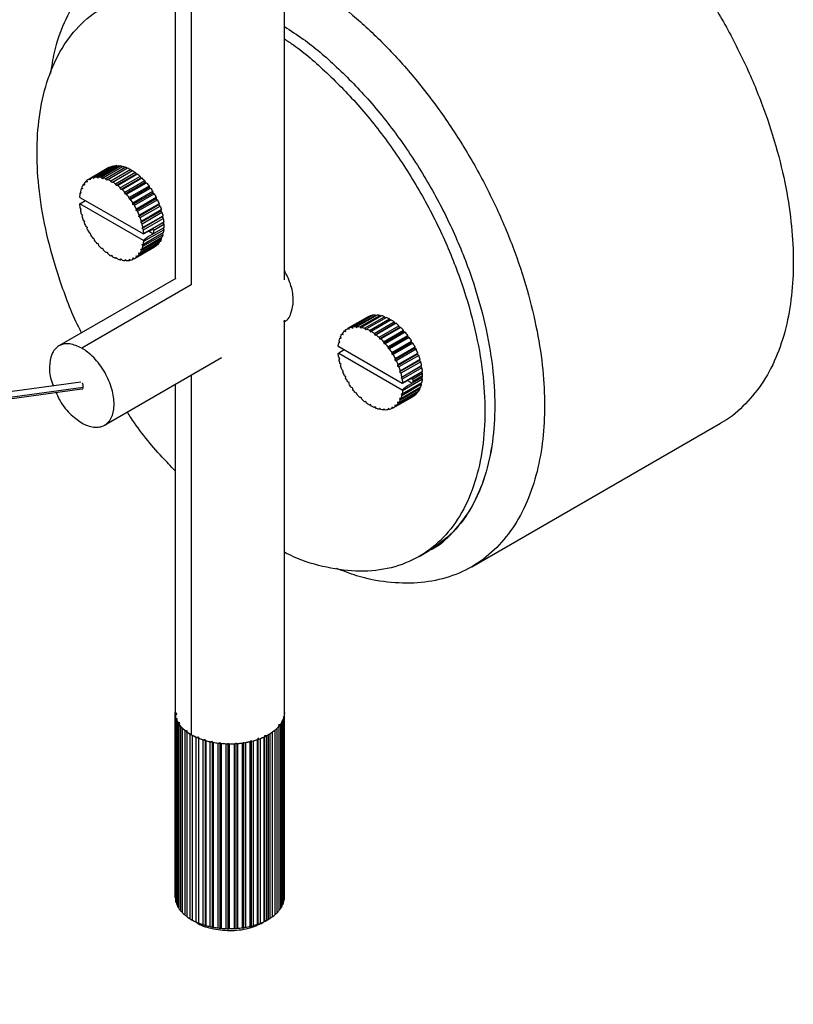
# Paper-space layout '_Isométrica' of a CAD drawing. Header units: millimetres. Extents: x -1423 to -51, y -316 to 683.
# Tile 11 of 14: x -193 to -83, y -111 to 29. Entities that reach past the tile are written whole.
import ezdxf

# ---------------------------------------------------------------- set-up
doc = ezdxf.new("R2010")
doc.units = ezdxf.units.MM

psp = doc.layouts.new('_Isométrica')

# ---------------------------------------------------------------- linework, layer by layer
at = {"color": 7, "linetype": 'Continuous', "lineweight": 25}
for p, q in [((-155.59, -8.18), (-155.59, 72.67)), ((-168.82, 67.58), (-168.82, -8.89)), ((-171.09, 66.3), (-171.09, -8.01)), ((-180.55, 7.76), (-183.38, 6.12)), ((-180.52, 7.77), (-183.35, 6.14)), ((-183.16, 6.23), (-180.33, 7.87)), ((-180, 7.98), (-182.83, 6.35)), ((-182.61, 6.39), (-179.79, 8.03)), ((-179.41, 8.06), (-182.24, 6.43)), ((-182.01, 6.42), (-179.18, 8.06)), ((-178.78, 8.01), (-181.61, 6.37)), ((-181.36, 6.32), (-178.54, 7.95)), ((-178.12, 7.82), (-180.95, 6.19)), ((-180.69, 6.08), (-177.86, 7.72)), ((-180.55, 7.76), (-180.52, 7.77)), ((-180.52, 7.77), (-180.51, 7.77)), ((-177.43, 7.51), (-180.26, 5.87)), ((-180, 7.98), (-179.94, 7.94)), ((-180, 5.73), (-177.18, 7.36)), ((-176.75, 7.07), (-179.58, 5.44)), ((-179.41, 8.06), (-179.33, 7.97)), ((-178.78, 8.01), (-178.67, 7.87)), ((-178.12, 7.82), (-177.99, 7.64)), ((-177.43, 7.51), (-177.3, 7.28)), ((-176.75, 7.07), (-176.64, 6.84)), ((-183.64, 5.9), (-183.81, 5.81)), ((-183.62, 5.72), (-183.81, 5.81)), ((-183.64, 5.95), (-183.62, 5.72)), ((-183.17, 6.03), (-183.35, 6.14)), ((-183.16, 6.23), (-183.17, 6.03)), ((-182.65, 6.21), (-182.83, 6.35)), ((-182.61, 6.39), (-182.65, 6.21)), ((-182.07, 6.26), (-182.24, 6.43)), ((-182.01, 6.42), (-182.07, 6.26)), ((-181.45, 6.18), (-181.61, 6.37)), ((-181.36, 6.32), (-181.45, 6.18)), ((-180.8, 5.98), (-180.95, 6.19)), ((-180.69, 6.08), (-180.8, 5.98)), ((-180.13, 5.65), (-180.26, 5.87)), ((-180, 5.73), (-180.13, 5.65)), ((-176.64, 6.84), (-179.47, 5.21)), ((-179.32, 5.25), (-176.49, 6.88)), ((-176.07, 6.53), (-178.9, 4.9)), ((-175.99, 6.29), (-178.82, 4.66)), ((-178.66, 4.67), (-175.83, 6.3)), ((-175.43, 5.89), (-178.26, 4.26)), ((-175.37, 5.65), (-178.2, 4.02)), ((-178.02, 3.99), (-175.19, 5.62)), ((-176.64, 6.84), (-176.49, 6.88)), ((-176.07, 6.53), (-175.99, 6.29)), ((-175.99, 6.29), (-175.83, 6.3)), ((-175.43, 5.89), (-175.37, 5.65)), ((-175.37, 5.65), (-175.19, 5.62)), ((-184.51, 4.21), (-184.64, 4.13)), ((-184.58, 4.39), (-184.49, 4.15)), ((-184.32, 4.87), (-184.46, 4.79)), ((-184.29, 4.78), (-184.46, 4.79)), ((-184.36, 5.01), (-184.29, 4.78)), ((-184.03, 5.44), (-184.18, 5.35)), ((-184, 5.3), (-184.18, 5.35)), ((-184.05, 5.54), (-184, 5.3)), ((-179.47, 5.21), (-179.58, 5.44)), ((-179.32, 5.25), (-179.47, 5.21)), ((-178.82, 4.66), (-178.9, 4.9)), ((-178.66, 4.67), (-178.82, 4.66)), ((-178.2, 4.02), (-178.26, 4.26)), ((-174.82, 5.16), (-177.65, 3.53)), ((-174.79, 4.94), (-177.62, 3.3)), ((-177.44, 3.24), (-174.61, 4.87)), ((-174.27, 4.37), (-177.1, 2.74)), ((-174.82, 5.16), (-174.79, 4.94)), ((-174.79, 4.94), (-174.61, 4.87)), ((-174.27, 4.37), (-174.27, 4.15)), ((-184.71, 3.68), (-184.64, 3.55)), ((-184.49, 4.15), (-184.64, 4.13)), ((-184.64, 3.55), (-175.63, -1.65)), ((-184.64, 2.64), (-183.86, 3.1)), ((-178.02, 3.99), (-178.2, 4.02)), ((-177.62, 3.3), (-177.65, 3.53)), ((-177.44, 3.24), (-177.62, 3.3)), ((-174.27, 4.15), (-177.1, 2.52)), ((-176.91, 2.42), (-174.08, 4.06)), ((-173.81, 3.33), (-176.64, 1.69)), ((-173.79, 3.52), (-176.62, 1.89)), ((-176.46, 1.57), (-173.63, 3.2)), ((-174.27, 4.15), (-174.08, 4.06)), ((-173.79, 3.52), (-173.81, 3.33)), ((-173.81, 3.33), (-173.63, 3.2)), ((-184.64, 2.64), (-184.71, 2.59)), ((-175.63, -2.56), (-184.64, 2.64)), ((-184.64, 2.06), (-184.49, 1.86)), ((-184.49, 1.86), (-184.58, 1.74)), ((-177.1, 2.52), (-177.1, 2.74)), ((-176.91, 2.42), (-177.1, 2.52)), ((-176.64, 1.69), (-176.62, 1.89)), ((-176.46, 1.57), (-176.64, 1.69)), ((-173.44, 2.47), (-176.27, 0.84)), ((-173.39, 2.65), (-176.22, 1.02)), ((-176.09, 0.68), (-173.26, 2.32)), ((-173.15, 1.61), (-175.98, -0.02)), ((-173.08, 1.76), (-175.9, 0.13)), ((-175.81, -0.2), (-172.98, 1.43)), ((-173.39, 2.65), (-173.44, 2.47)), ((-173.44, 2.47), (-173.26, 2.32)), ((-173.08, 1.76), (-173.15, 1.61)), ((-173.15, 1.61), (-172.98, 1.43)), ((-184.46, 1.19), (-184.29, 1.01)), ((-184.29, 1.01), (-184.36, 0.86)), ((-184.18, 0.31), (-184, 0.15)), ((-184, 0.15), (-184.05, -0.03)), ((-176.27, 0.84), (-176.22, 1.02)), ((-176.09, 0.68), (-176.27, 0.84)), ((-175.98, -0.02), (-175.9, 0.13)), ((-172.95, 0.76), (-175.78, -0.87)), ((-172.85, 0.88), (-175.68, -0.75)), ((-175.63, -1.07), (-172.8, 0.56)), ((-172.73, 0.03), (-175.56, -1.6)), ((-172.85, 0.88), (-172.95, 0.76)), ((-172.95, 0.76), (-172.8, 0.56)), ((-172.73, 0.03), (-172.85, -0.06)), ((-183.81, -0.58), (-183.62, -0.71)), ((-183.62, -0.71), (-183.64, -0.9)), ((-175.81, -0.2), (-175.98, -0.02)), ((-175.78, -0.87), (-175.68, -0.75)), ((-175.63, -1.07), (-175.78, -0.87)), ((-175.63, -1.65), (-174.9, -1.24)), ((-175.56, -2.69), (-172.73, -1.06)), ((-172.85, -0.06), (-174.9, -1.24)), ((-174.9, -1.24), (-174.21, -0.97)), ((-174.88, -1.23), (-174.21, -1.62)), ((-174.21, -0.97), (-174.13, -1.09)), ((-174.13, -1.09), (-172.71, -0.28)), ((-172.71, -0.77), (-174.13, -1.59)), ((-172.85, -0.06), (-172.71, -0.28)), ((-172.84, -0.85), (-172.73, -1.06)), ((-183.35, -1.43), (-183.17, -1.53)), ((-183.17, -1.53), (-183.16, -1.75)), ((-182.83, -2.25), (-182.65, -2.31)), ((-182.65, -2.31), (-182.61, -2.54)), ((-173.26, -2.73), (-176.09, -4.36)), ((-175.9, -4.02), (-173.08, -2.39)), ((-172.98, -2.17), (-175.81, -3.8)), ((-175.68, -3.4), (-172.85, -1.77)), ((-172.8, -1.51), (-175.63, -3.14)), ((-175.63, -1.65), (-175.56, -1.6)), ((-174.9, -2.01), (-175.63, -2.56)), ((-175.56, -2.69), (-175.63, -2.56)), ((-174.21, -1.62), (-174.9, -2.01)), ((-174.13, -1.59), (-174.21, -1.62)), ((-173.12, -2.25), (-173.08, -2.39)), ((-172.93, -1.59), (-172.85, -1.77)), ((-182.24, -3), (-182.07, -3.03)), ((-182.07, -3.03), (-182.01, -3.27)), ((-181.61, -3.68), (-181.45, -3.67)), ((-181.45, -3.67), (-181.36, -3.91)), ((-176.88, -5.13), (-174.06, -3.5)), ((-176.62, -4.96), (-173.79, -3.32)), ((-173.63, -3.18), (-176.46, -4.82)), ((-176.22, -4.55), (-173.39, -2.91)), ((-175.98, -3.79), (-175.81, -3.8)), ((-175.9, -4.02), (-175.98, -3.79)), ((-175.78, -3.17), (-175.63, -3.14)), ((-175.68, -3.4), (-175.78, -3.17)), ((-173.8, -3.28), (-173.79, -3.32)), ((-173.41, -2.82), (-173.39, -2.91)), ((-180.95, -4.26), (-180.8, -4.22)), ((-180.8, -4.22), (-180.69, -4.45)), ((-180.26, -4.74), (-180.13, -4.66)), ((-180.26, -4.74), (-180.13, -4.66)), ((-180.13, -4.66), (-180, -4.89)), ((-179.58, -5.1), (-179.47, -4.99)), ((-179.58, -5.1), (-179.45, -5.02)), ((-179.47, -4.99), (-179.32, -5.2)), ((-178.9, -5.33), (-178.82, -5.19)), ((-178.9, -5.33), (-178.77, -5.25)), ((-178.82, -5.19), (-178.66, -5.38)), ((-178.26, -5.43), (-178.2, -5.27)), ((-178.26, -5.43), (-178.12, -5.36)), ((-178.2, -5.27), (-178.02, -5.44)), ((-177.65, -5.41), (-177.62, -5.22)), ((-177.65, -5.41), (-177.5, -5.32)), ((-177.62, -5.22), (-177.44, -5.36)), ((-177.1, -5.04), (-176.91, -5.15)), ((-177.1, -5.25), (-177.1, -5.04)), ((-177.1, -5.25), (-176.93, -5.14)), ((-176.64, -4.74), (-176.46, -4.82)), ((-176.62, -4.96), (-176.64, -4.74)), ((-176.27, -4.32), (-176.09, -4.36)), ((-176.22, -4.55), (-176.27, -4.32)), ((-171, -7.96), (-187.63, -17.55)), ((-168.82, -8.89), (-184.38, -17.88)), ((-155.59, -69.65), (-155.59, -13.89)), ((-143.79, -13.47), (-146.61, -15.1)), ((-146.58, -15.09), (-143.76, -13.45)), ((-143.57, -13.36), (-146.39, -14.99)), ((-146.06, -14.88), (-143.23, -13.24)), ((-143.02, -13.2), (-145.84, -14.83)), ((-145.47, -14.8), (-142.65, -13.17)), ((-142.41, -13.17), (-145.24, -14.8)), ((-144.84, -14.85), (-142.01, -13.22)), ((-141.77, -13.28), (-144.59, -14.91)), ((-144.18, -15.04), (-141.35, -13.41)), ((-141.09, -13.51), (-143.92, -15.14)), ((-143.76, -13.45), (-143.78, -13.47)), ((-143.74, -13.46), (-143.76, -13.45)), ((-143.49, -15.35), (-140.66, -13.72)), ((-143.17, -13.29), (-143.23, -13.24)), ((-140.41, -13.87), (-143.23, -15.5)), ((-142.56, -13.25), (-142.65, -13.17)), ((-141.9, -13.35), (-142.01, -13.22)), ((-141.2, -13.62), (-141.35, -13.41)), ((-140.54, -13.94), (-140.66, -13.72)), ((-147.04, -15.42), (-146.87, -15.33)), ((-146.85, -15.5), (-146.88, -15.28)), ((-146.58, -15.09), (-146.4, -15.2)), ((-146.4, -15.2), (-146.39, -14.99)), ((-146.06, -14.88), (-145.88, -15.02)), ((-145.88, -15.02), (-145.84, -14.83)), ((-145.47, -14.8), (-145.3, -14.97)), ((-145.3, -14.97), (-145.24, -14.8)), ((-144.84, -14.85), (-144.68, -15.05)), ((-144.68, -15.05), (-144.59, -14.91)), ((-144.18, -15.04), (-144.03, -15.25)), ((-144.03, -15.25), (-143.92, -15.14)), ((-143.49, -15.35), (-143.36, -15.58)), ((-142.81, -15.79), (-139.98, -14.15)), ((-139.87, -14.39), (-142.7, -16.02)), ((-139.72, -14.34), (-142.55, -15.98)), ((-142.13, -16.33), (-139.3, -14.7)), ((-139.22, -14.93), (-142.05, -16.57)), ((-139.06, -14.93), (-141.89, -16.56)), ((-141.49, -16.97), (-138.66, -15.34)), ((-139.87, -14.39), (-139.98, -14.15)), ((-139.72, -14.34), (-139.87, -14.39)), ((-139.22, -14.93), (-139.3, -14.7)), ((-139.06, -14.93), (-139.22, -14.93)), ((-138.6, -15.57), (-138.66, -15.34)), ((-147.69, -16.44), (-147.55, -16.36)), ((-147.69, -16.44), (-147.52, -16.45)), ((-147.52, -16.45), (-147.59, -16.21)), ((-147.41, -15.87), (-147.26, -15.79)), ((-147.41, -15.87), (-147.23, -15.92)), ((-147.23, -15.92), (-147.28, -15.69)), ((-147.04, -15.42), (-146.85, -15.5)), ((-143.36, -15.58), (-143.23, -15.5)), ((-142.81, -15.79), (-142.7, -16.02)), ((-142.7, -16.02), (-142.55, -15.98)), ((-142.13, -16.33), (-142.05, -16.57)), ((-142.05, -16.57), (-141.89, -16.56)), ((-138.6, -15.57), (-141.43, -17.21)), ((-138.43, -15.6), (-141.25, -17.24)), ((-140.88, -17.7), (-138.05, -16.06)), ((-138.02, -16.29), (-140.85, -17.92)), ((-137.84, -16.36), (-140.67, -17.99)), ((-138.43, -15.6), (-138.6, -15.57)), ((-138.02, -16.29), (-138.05, -16.06)), ((-137.84, -16.36), (-138.02, -16.29)), ((-147.87, -17.67), (-147.94, -17.55)), ((-147.87, -17.1), (-147.74, -17.02)), ((-147.87, -17.1), (-147.72, -17.07)), ((-138.86, -22.88), (-147.87, -17.67)), ((-147.09, -18.13), (-147.87, -18.59)), ((-147.72, -17.07), (-147.81, -16.84)), ((-141.49, -16.97), (-141.43, -17.21)), ((-141.43, -17.21), (-141.25, -17.24)), ((-140.88, -17.7), (-140.85, -17.92)), ((-140.85, -17.92), (-140.67, -17.99)), ((-140.33, -18.49), (-137.51, -16.86)), ((-137.5, -17.07), (-140.33, -18.71)), ((-137.32, -17.17), (-140.14, -18.8)), ((-137.04, -17.9), (-139.87, -19.53)), ((-139.85, -19.33), (-137.02, -17.7)), ((-136.86, -18.03), (-139.69, -19.66)), ((-137.5, -17.07), (-137.51, -16.86)), ((-137.32, -17.17), (-137.5, -17.07)), ((-137.04, -17.9), (-137.02, -17.7)), ((-136.86, -18.03), (-137.04, -17.9)), ((-181.13, -28.81), (-164.5, -19.21)), ((-147.94, -18.64), (-147.87, -18.59)), ((-147.87, -18.59), (-138.86, -23.79)), ((-147.72, -19.37), (-147.87, -19.16)), ((-147.81, -19.49), (-147.72, -19.37)), ((-140.33, -18.49), (-140.33, -18.71)), ((-140.33, -18.71), (-140.14, -18.8)), ((-139.85, -19.33), (-139.87, -19.53)), ((-139.87, -19.53), (-139.69, -19.66)), ((-136.67, -18.75), (-139.5, -20.39)), ((-139.45, -20.21), (-136.62, -18.58)), ((-136.49, -18.91), (-139.32, -20.54)), ((-139.13, -21.1), (-136.31, -19.46)), ((-136.67, -18.75), (-136.62, -18.58)), ((-136.49, -18.91), (-136.67, -18.75)), ((-136.38, -19.62), (-136.31, -19.46)), ((-147.52, -20.22), (-147.69, -20.04)), ((-147.59, -20.37), (-147.52, -20.22)), ((-147.23, -21.08), (-147.41, -20.92)), ((-139.45, -20.21), (-139.5, -20.39)), ((-139.5, -20.39), (-139.32, -20.54)), ((-136.38, -19.62), (-139.21, -21.25)), ((-136.21, -19.8), (-139.04, -21.43)), ((-136.18, -20.46), (-139.01, -22.1)), ((-138.91, -21.98), (-136.08, -20.34)), ((-136.03, -20.67), (-138.86, -22.3)), ((-136.21, -19.8), (-136.38, -19.62)), ((-136.18, -20.46), (-136.08, -20.34)), ((-136.03, -20.67), (-136.18, -20.46)), ((-168.82, -21.71), (-168.82, -72.82)), ((-147.28, -21.25), (-147.23, -21.08)), ((-146.85, -21.93), (-147.04, -21.8)), ((-146.88, -22.13), (-146.85, -21.93)), ((-139.13, -21.1), (-139.21, -21.25)), ((-139.21, -21.25), (-139.04, -21.43)), ((-138.91, -21.98), (-139.01, -22.1)), ((-139.01, -22.1), (-138.86, -22.3)), ((-138.79, -22.83), (-135.96, -21.19)), ((-135.96, -22.28), (-138.79, -23.92)), ((-136.08, -21.28), (-138.13, -22.47)), ((-137.44, -22.19), (-138.13, -22.47)), ((-137.36, -22.32), (-137.44, -22.19)), ((-135.94, -21.5), (-137.36, -22.32)), ((-137.36, -22.81), (-135.94, -22)), ((-137.35, -22.57), (-135.94, -21.75)), ((-136.08, -21.28), (-135.96, -21.19)), ((-135.94, -21.5), (-136.08, -21.28)), ((-135.96, -22.28), (-136.07, -22.07)), ((-184.52, -22.71), (-824.06, -110.11)), ((-184.18, -23.45), (-824.06, -110.9)), ((-824.06, -111.1), (-184.36, -23.67)), ((-171.09, -23.02), (-171.09, -69.65)), ((-146.4, -22.76), (-146.58, -22.66)), ((-146.39, -22.97), (-146.4, -22.76)), ((-145.88, -23.54), (-146.06, -23.48)), ((-145.84, -23.77), (-145.88, -23.54)), ((-136.31, -23.62), (-139.13, -25.25)), ((-139.04, -25.03), (-136.21, -23.39)), ((-136.08, -22.99), (-138.91, -24.63)), ((-138.13, -22.47), (-138.86, -22.88)), ((-138.86, -24.37), (-136.03, -22.74)), ((-138.79, -22.83), (-138.86, -22.88)), ((-138.86, -23.79), (-138.13, -23.24)), ((-138.13, -23.24), (-137.44, -22.85)), ((-138.11, -22.46), (-137.44, -22.85)), ((-137.44, -22.85), (-137.36, -22.81)), ((-136.31, -23.62), (-136.35, -23.48)), ((-136.08, -22.99), (-136.16, -22.81)), ((-145.3, -24.26), (-145.47, -24.23)), ((-145.24, -24.49), (-145.3, -24.26)), ((-144.68, -24.9), (-144.84, -24.9)), ((-144.59, -25.14), (-144.68, -24.9)), ((-140.11, -26.36), (-137.29, -24.73)), ((-137.02, -24.55), (-139.85, -26.18)), ((-139.69, -26.04), (-136.86, -24.41)), ((-136.62, -24.14), (-139.45, -25.77)), ((-139.32, -25.59), (-136.49, -23.96)), ((-139.04, -25.03), (-139.21, -25.02)), ((-139.21, -25.02), (-139.13, -25.25)), ((-138.86, -24.37), (-139.01, -24.39)), ((-139.01, -24.39), (-138.91, -24.63)), ((-138.86, -23.79), (-138.79, -23.92)), ((-137.02, -24.55), (-137.03, -24.51)), ((-136.62, -24.14), (-136.64, -24.04)), ((-144.03, -25.45), (-144.18, -25.49)), ((-143.92, -25.68), (-144.03, -25.45)), ((-143.36, -25.89), (-143.49, -25.96)), ((-143.36, -25.89), (-143.49, -25.96)), ((-143.23, -26.11), (-143.36, -25.89)), ((-142.7, -26.21), (-142.81, -26.32)), ((-142.68, -26.25), (-142.81, -26.32)), ((-142.55, -26.43), (-142.7, -26.21)), ((-142.05, -26.42), (-142.13, -26.56)), ((-142, -26.48), (-142.13, -26.56)), ((-141.89, -26.61), (-142.05, -26.42)), ((-141.43, -26.5), (-141.49, -26.66)), ((-141.34, -26.58), (-141.49, -26.66)), ((-141.25, -26.67), (-141.43, -26.5)), ((-140.85, -26.44), (-140.88, -26.63)), ((-140.73, -26.54), (-140.88, -26.63)), ((-140.67, -26.59), (-140.85, -26.44)), ((-140.14, -26.38), (-140.33, -26.26)), ((-140.33, -26.26), (-140.33, -26.47)), ((-140.16, -26.37), (-140.33, -26.47)), ((-139.69, -26.04), (-139.87, -25.96)), ((-139.87, -25.96), (-139.85, -26.18)), ((-139.32, -25.59), (-139.5, -25.54)), ((-139.5, -25.54), (-139.45, -25.77)), ((-128.97, -48.93), (-93.62, -28.52)), ((-136.42, -47.46), (-135.01, -46.64)), ((-171.09, -69.65), (-171.09, -95.87)), ((-171.09, -69.7), (-171.09, -69.65)), ((-171.09, -69.7), (-171.09, -69.7)), ((-171.09, -95.91), (-171.09, -69.7)), ((-171.08, -69.95), (-170.86, -69.82)), ((-170.86, -69.82), (-171.07, -69.71)), ((-155.59, -95.87), (-155.59, -69.65)), ((-171.08, -69.95), (-171.08, -96.16)), ((-170.99, -70.36), (-170.99, -70.36)), ((-170.99, -96.58), (-170.99, -70.36)), ((-170.91, -70.61), (-170.79, -70.5)), ((-170.91, -70.61), (-170.91, -96.83)), ((-170.72, -71.01), (-170.73, -71.01)), ((-170.73, -97.23), (-170.73, -71.01)), ((-170.45, -71.09), (-170.59, -71.05)), ((-170.58, -71.25), (-170.45, -71.09)), ((-170.58, -71.25), (-170.58, -97.47)), ((-156.19, -71.34), (-156.44, -71.39)), ((-156.15, -71.33), (-156.15, -97.54)), ((-156.01, -70.84), (-155.92, -70.93)), ((-155.92, -97.15), (-155.92, -70.93)), ((-155.8, -70.69), (-155.8, -96.91)), ((-155.78, -70.2), (-155.67, -70.28)), ((-155.67, -96.5), (-155.67, -70.28)), ((-155.62, -70.03), (-155.62, -96.25)), ((-170.29, -71.63), (-170.29, -71.63)), ((-170.29, -97.85), (-170.29, -71.63)), ((-170.09, -71.86), (-170.05, -71.78)), ((-170.09, -71.86), (-170.09, -98.07)), ((-169.7, -72.21), (-169.7, -72.21)), ((-169.7, -98.43), (-169.7, -72.21)), ((-169.4, -72.24), (-169.52, -72.23)), ((-169.45, -72.41), (-169.4, -72.24)), ((-169.45, -72.41), (-169.45, -98.63)), ((-168.97, -72.73), (-168.97, -72.73)), ((-168.97, -98.94), (-168.97, -72.73)), ((-157.62, -72.61), (-157.61, -72.67)), ((-157.61, -98.88), (-157.61, -72.67)), ((-157.33, -72.48), (-157.33, -98.69)), ((-156.94, -72.04), (-156.9, -72.14)), ((-156.9, -98.36), (-156.9, -72.14)), ((-156.67, -71.93), (-156.67, -98.14)), ((-156.44, -71.39), (-156.33, -71.56)), ((-156.33, -97.78), (-156.33, -71.56)), ((-168.67, -72.88), (-168.67, -99.12)), ((-168.11, -73.18), (-168.12, -73.18)), ((-168.12, -99.39), (-168.12, -73.18)), ((-167.81, -73.15), (-167.94, -73.16)), ((-167.77, -73.33), (-167.81, -73.15)), ((-167.81, -73.15), (-167.81, -99.55)), ((-167.77, -73.33), (-167.77, -99.54)), ((-167.15, -73.55), (-167.15, -73.55)), ((-167.15, -99.77), (-167.15, -73.55)), ((-166.86, -73.5), (-167.02, -73.52)), ((-166.77, -73.67), (-166.86, -73.5)), ((-166.86, -73.5), (-166.86, -99.89)), ((-166.77, -73.67), (-166.77, -99.88)), ((-166.1, -73.83), (-166.11, -73.83)), ((-166.11, -100.05), (-166.11, -73.83)), ((-165.83, -73.76), (-166.01, -73.81)), ((-165.69, -73.92), (-165.83, -73.76)), ((-165.83, -73.76), (-165.83, -100.15)), ((-165.69, -73.92), (-165.69, -100.13)), ((-164.99, -74.02), (-165, -74.03)), ((-165, -100.24), (-165, -74.03)), ((-164.74, -73.92), (-164.81, -73.95)), ((-164.69, -73.97), (-164.74, -73.92)), ((-164.74, -73.92), (-164.74, -100.32)), ((-164.57, -74.07), (-164.57, -74.07)), ((-164.57, -74.07), (-164.57, -100.29)), ((-163.85, -74.12), (-163.85, -74.12)), ((-163.85, -100.34), (-163.85, -74.12)), ((-163.62, -74), (-163.62, -100.4)), ((-163.41, -74.13), (-163.42, -74.13)), ((-163.41, -74.13), (-163.41, -100.35)), ((-162.69, -74.11), (-162.69, -74.11)), ((-162.69, -100.33), (-162.69, -74.11)), ((-162.5, -73.97), (-162.5, -100.37)), ((-162.26, -74.08), (-162.26, -74.08)), ((-162.26, -74.08), (-162.26, -100.3)), ((-161.55, -74.01), (-161.55, -74.01)), ((-161.55, -100.22), (-161.55, -74.01)), ((-161.39, -73.85), (-161.39, -100.25)), ((-161.13, -73.94), (-161.13, -73.94)), ((-161.13, -73.94), (-161.13, -100.16)), ((-160.33, -73.64), (-160.44, -73.8)), ((-160.44, -100.02), (-160.44, -73.8)), ((-160.33, -73.64), (-160.33, -100.04)), ((-160.04, -73.7), (-160.04, -99.92)), ((-159.34, -73.33), (-159.4, -73.51)), ((-159.4, -99.73), (-159.4, -73.51)), ((-159.22, -73.35), (-159.34, -73.33)), ((-159.34, -73.33), (-159.34, -99.73)), ((-159.04, -73.37), (-159.04, -73.37)), ((-159.04, -73.37), (-159.04, -99.59)), ((-158.43, -72.95), (-158.45, -73.13)), ((-158.45, -99.34), (-158.45, -73.13)), ((-158.12, -72.96), (-158.43, -72.95)), ((-158.43, -72.95), (-158.43, -99.35)), ((-158.12, -72.96), (-158.12, -99.18)), ((-157.86, -99.03), (-157.86, -72.82)), ((-171.09, -95.87), (-171.09, -95.91)), ((-155.67, -96.31), (-155.62, -96.25)), ((-170.99, -96.58), (-170.91, -96.67)), ((-170.73, -97.23), (-170.58, -97.36)), ((-155.92, -97.02), (-155.8, -96.91)), ((-168.67, -99.12), (-168.04, -99.49)), ((-157.86, -99.03), (-158.64, -99.49))]:
    psp.add_line(p, q, dxfattribs=at)
for points, knots in [([(-158.63, 81.47), (-163.33, 78.77), (-172.58, 73.45), (-186.42, 65.72), (-199.98, 58.36), (-213.32, 51.41), (-226.49, 44.92), (-239.55, 38.96), (-252.08, 33.8), (-264.04, 29.42), (-275.33, 25.72), (-286.49, 22.46), (-297.49, 19.66), (-308.27, 17.29), (-318.79, 15.34), (-329, 13.77), (-339.72, 12.44), (-350.82, 11.39), (-362.18, 10.64), (-372.81, 10.19), (-382.82, 9.95), (-392.5, 9.86), (-402.09, 9.86), (-417.42, 10), (-438.55, 10.32), (-464.73, 10.69), (-490.36, 10.91), (-515.4, 10.87), (-540.64, 10.48), (-566.01, 9.62), (-590.03, 8.25), (-612.63, 6.39), (-633.77, 4.1), (-654.78, 1.2), (-675.58, -2.37), (-696.05, -6.63), (-715.03, -11.35), (-732.49, -16.4), (-748.48, -21.66), (-763.97, -27.41), (-778.96, -33.59), (-793.39, -40.08), (-807.14, -46.8), (-817.32, -52.06), (-822.79, -55.14), (-824.06, -55.86)], [0, 0, 0, 0, 0.027106, 0.053333, 0.078684, 0.103149, 0.12672, 0.149391, 0.171167, 0.189505, 0.207183, 0.224193, 0.240537, 0.256221, 0.271243, 0.285612, 0.299327, 0.315934, 0.331479, 0.345965, 0.359388, 0.372372, 0.385418, 0.398528, 0.434885, 0.47163, 0.505368, 0.539421, 0.573771, 0.608324, 0.643067, 0.672165, 0.701394, 0.730753, 0.760242, 0.789821, 0.819427, 0.844404, 0.869395, 0.894394, 0.919389, 0.944388, 0.968902, 0.992759, 1, 1, 1, 1]), ([(-824.06, -56.95), (-819.07, -54.23), (-809.09, -48.79), (-793.39, -41.08), (-777.16, -33.74), (-760.05, -26.76), (-742.01, -20.25), (-722.99, -14.32), (-703.37, -9.1), (-683.23, -4.59), (-662.67, -0.76), (-641.14, 2.49), (-618.69, 5.16), (-595.4, 7.22), (-571.97, 8.68), (-548.47, 9.62), (-524.92, 10.12), (-501.36, 10.28), (-480.26, 10.19), (-461.61, 9.99), (-445.42, 9.77), (-429.23, 9.54), (-413.03, 9.31), (-396.84, 9.18), (-380.64, 9.3), (-364.46, 9.83), (-348.36, 10.89), (-332.42, 12.58), (-316.74, 14.94), (-301.4, 17.97), (-286.5, 21.64), (-272.06, 25.89), (-258.1, 30.64), (-244.64, 35.85), (-230.61, 41.97), (-216.01, 48.98), (-200.82, 56.8), (-185.95, 64.84), (-171.31, 73), (-161.69, 78.53), (-156.88, 81.29)], [0, 0, 0, 0, 0.027903, 0.055839, 0.083778, 0.111713, 0.14098, 0.170243, 0.199511, 0.228775, 0.258041, 0.287307, 0.319234, 0.351162, 0.383093, 0.415022, 0.44695, 0.478881, 0.510813, 0.532766, 0.554718, 0.57667, 0.598623, 0.620575, 0.642526, 0.664477, 0.686426, 0.708373, 0.730322, 0.75227, 0.774218, 0.796166, 0.818115, 0.840065, 0.862016, 0.88961, 0.917207, 0.944806, 0.972401, 1, 1, 1, 1]), ([(-824.06, -63.88), (-820.45, -61.86), (-811.78, -57.01), (-797.63, -49.86), (-781.71, -42.41), (-765.44, -35.51), (-748.6, -29.11), (-731.13, -23.29), (-712.64, -17.95), (-693.16, -13.15), (-672.74, -8.96), (-651.99, -5.46), (-631.03, -2.62), (-609.94, -0.38), (-587.41, 1.41), (-563.46, 2.73), (-538.17, 3.54), (-513.03, 3.89), (-488.09, 3.89), (-463.94, 3.67), (-440.56, 3.35), (-417.94, 3.01), (-399.41, 2.82), (-384.83, 2.92), (-373.83, 3.15), (-362.13, 3.63), (-349.52, 4.46), (-336.99, 5.69), (-324.69, 7.31), (-312.76, 9.28), (-300.45, 11.78), (-287.85, 14.83), (-275.03, 18.46), (-262.04, 22.68), (-248.95, 27.5), (-235.85, 32.94), (-222.75, 38.95), (-209.58, 45.46), (-196.27, 52.41), (-182.76, 59.75), (-169, 67.44), (-159.8, 72.72), (-155.13, 75.41)], [0, 0, 0, 0, 0.020428, 0.048973, 0.076291, 0.103585, 0.13085, 0.158095, 0.185333, 0.21464, 0.243942, 0.273155, 0.302236, 0.331186, 0.360005, 0.394415, 0.428633, 0.462637, 0.496327, 0.529688, 0.560528, 0.591084, 0.621394, 0.635607, 0.650176, 0.666009, 0.683138, 0.701563, 0.717471, 0.734225, 0.751826, 0.770262, 0.789532, 0.809634, 0.830573, 0.852345, 0.874919, 0.8983, 0.922493, 0.947506, 0.973338, 1, 1, 1, 1]), ([(-118.61, 55.61), (-117.19, 54.73), (-114.29, 52.94), (-109.91, 49.44), (-105.52, 45.28), (-101.25, 40.46), (-97.21, 35.08), (-93.54, 29.26), (-90.34, 23.18), (-87.7, 16.99), (-85.66, 10.88), (-84.25, 4.99), (-83.44, -0.53), (-83.17, -5.68), (-83.44, -10.52), (-84.25, -15.11), (-85.66, -19.36), (-87.69, -23.14), (-90.37, -26.2), (-92.39, -28), (-93.62, -28.52), (-93.62, -28.52)], [0, 0, 0, 0, 0.051211, 0.104641, 0.15999, 0.216871, 0.274822, 0.333322, 0.391822, 0.449772, 0.506653, 0.562003, 0.615433, 0.666644, 0.717854, 0.771285, 0.826634, 0.883515, 0.941465, 0.999966, 1, 1, 1, 1]), ([(-188.78, 21.16), (-188.63, 22.16), (-188.22, 24.78), (-186.91, 28.5), (-184.89, 32.28), (-182.25, 35.41), (-179.06, 37.83), (-175.36, 39.32), (-172.66, 40.01), (-171.15, 39.96), (-171.09, 39.96)], [0, 0, 0, 0, 0.0907009, 0.2355714, 0.3844516, 0.5361302, 0.6892478, 0.8423653, 0.9940439, 1, 1, 1, 1]), ([(-153.97, 35.2), (-152.55, 34.32), (-149.64, 32.53), (-145.27, 29.02), (-140.88, 24.87), (-136.6, 20.05), (-132.56, 14.67), (-128.89, 8.85), (-125.69, 2.77), (-123.05, -3.42), (-121.02, -9.53), (-119.6, -15.42), (-118.79, -20.94), (-118.53, -26.09), (-118.79, -30.93), (-119.6, -35.52), (-121.02, -39.77), (-123.05, -43.53), (-125.69, -46.67), (-128.89, -49.07), (-132.56, -50.64), (-136.6, -51.36), (-140.88, -51.22), (-144.76, -50.5), (-147.23, -49.54), (-148.18, -49.17)], [0, 0, 0, 0, 0.040535, 0.082827, 0.126638, 0.171662, 0.217532, 0.263837, 0.310142, 0.356011, 0.401035, 0.444846, 0.487138, 0.527673, 0.568208, 0.6105, 0.654311, 0.699335, 0.745205, 0.79151, 0.837815, 0.883685, 0.928708, 0.972519, 1, 1, 1, 1]), ([(-184.4, -15.69), (-184.54, -15.42), (-185.81, -12.99), (-187.54, -8.26), (-189.45, -1.78), (-190.51, 4.32), (-190.85, 9.95), (-190.51, 15.18), (-189.44, 20.04), (-187.58, 24.39), (-184.92, 27.99), (-181.53, 30.67), (-177.5, 32.23), (-173.97, 32.79), (-171.72, 32.46), (-171.09, 32.37)], [0, 0, 0, 0, 0.011072, 0.100801, 0.18818, 0.272254, 0.352291, 0.432328, 0.516402, 0.603781, 0.69351, 0.784463, 0.875416, 0.965145, 1, 1, 1, 1]), ([(-155.59, 27.81), (-154.69, 27.24), (-152.17, 25.64), (-148.06, 22.1), (-143.36, 17.27), (-138.91, 11.62), (-134.9, 5.38), (-131.51, -1.21), (-128.85, -7.88), (-126.99, -14.38), (-125.92, -20.47), (-125.57, -26.1), (-125.92, -31.34), (-126.99, -36.19), (-128.84, -40.57), (-131.55, -44.07), (-133.67, -46.11), (-135.01, -46.64), (-135.01, -46.64)], [0, 0, 0, 0, 0.037026, 0.103578, 0.172745, 0.243772, 0.315769, 0.387765, 0.458793, 0.52796, 0.594511, 0.657867, 0.721222, 0.787774, 0.856941, 0.927969, 0.999965, 1, 1, 1, 1]), ([(-155.59, 27.81), (-154.69, 27.24), (-152.17, 25.64), (-148.06, 22.1), (-143.36, 17.27), (-138.91, 11.62), (-134.9, 5.38), (-131.51, -1.21), (-128.85, -7.88), (-126.99, -14.38), (-125.92, -20.47), (-125.57, -26.1), (-125.92, -31.34), (-126.98, -36.2), (-128.86, -40.53), (-131.48, -44.2), (-133.83, -45.82), (-135.01, -46.64)], [0, 0, 0, 0, 0.037028, 0.103581, 0.172751, 0.243781, 0.31578, 0.387778, 0.458809, 0.527978, 0.594532, 0.65789, 0.721248, 0.787801, 0.856971, 0.928001, 1, 1, 1, 1]), ([(-155.59, 26.06), (-155.16, 25.78), (-153.12, 24.46), (-149.48, 21.26), (-144.78, 16.45), (-140.33, 10.8), (-136.32, 4.57), (-132.92, -2.02), (-130.26, -8.7), (-128.4, -15.19), (-127.33, -21.29), (-126.99, -26.92), (-127.33, -32.16), (-128.4, -37.01), (-130.26, -41.36), (-132.92, -44.97), (-136.32, -47.64), (-140.33, -49.24), (-144.78, -49.76), (-149.48, -49.14), (-153.12, -48.13), (-155.16, -47.09), (-155.59, -46.87)], [0, 0, 0, 0, 0.013781, 0.065901, 0.12007, 0.175697, 0.232081, 0.288466, 0.344093, 0.398262, 0.450382, 0.5, 0.549618, 0.601738, 0.655907, 0.711534, 0.767919, 0.824303, 0.87993, 0.934099, 0.986219, 1, 1, 1, 1]), ([(-173.79, -3.32), (-173.85, -3.36), (-173.93, -3.43), (-174.02, -3.48), (-174.06, -3.5)], [0, 0, 0, 0, 0.62086, 1, 1, 1, 1]), ([(-155.67, -14.12), (-155.67, -14.12), (-155.15, -14.02), (-154.59, -12.99), (-154.22, -11.23), (-154.52, -9), (-155.23, -7.53), (-155.59, -6.8)], [0, 0, 0, 0, 0.000052, 0.265509, 0.510758, 0.756008, 1, 1, 1, 1]), ([(-184.38, -17.88), (-184.96, -17.62), (-186.16, -17.08), (-187.72, -17.4), (-188.75, -18.6), (-189.05, -20.46), (-188.91, -22.12), (-188.49, -23.05), (-188.41, -23.24)], [0, 0, 0, 0, 0.184371, 0.383933, 0.583495, 0.767866, 0.952237, 1, 1, 1, 1]), ([(-184.38, -28.49), (-184.11, -28.65), (-183.83, -28.78), (-183.26, -28.99), (-182.97, -29.06), (-182.4, -29.13), (-182.13, -29.12), (-181.6, -29.03), (-181.35, -28.94), (-180.9, -28.68), (-180.7, -28.51), (-180.36, -28.1), (-180.22, -27.87), (-179.99, -27.34), (-179.91, -27.06), (-179.81, -26.46), (-179.78, -26.15), (-179.78, -25.52), (-179.81, -25.18), (-179.91, -24.47), (-179.99, -24.09), (-180.22, -23.3), (-180.36, -22.9), (-180.7, -22.1), (-180.9, -21.69), (-181.35, -20.92), (-181.6, -20.54), (-182.13, -19.84), (-182.4, -19.52), (-182.97, -18.93), (-183.26, -18.67), (-183.83, -18.22), (-184.11, -18.03), (-184.38, -17.88)], [0, 0, 0, 0, 0.0625, 0.0625, 0.125, 0.125, 0.1875, 0.1875, 0.25, 0.25, 0.3125, 0.3125, 0.375, 0.375, 0.4375, 0.4375, 0.5, 0.5, 0.5625, 0.5625, 0.625, 0.625, 0.6875, 0.6875, 0.75, 0.75, 0.8125, 0.8125, 0.875, 0.875, 0.9375, 0.9375, 1, 1, 1, 1]), ([(-184.36, -23.67), (-184.33, -23.67), (-184.28, -23.68), (-184.21, -23.6), (-184.19, -23.5), (-184.18, -23.45)], [0, 0, 0, 0, 0.333667, 0.680016, 1, 1, 1, 1]), ([(-184.18, -23.45), (-184.18, -23.39), (-184.17, -23.27), (-184.2, -23.07), (-184.23, -22.93), (-184.26, -22.87), (-184.27, -22.87)], [0, 0, 0, 0, 0.297125, 0.61873, 0.940335, 1, 1, 1, 1]), ([(-188.01, -24.17), (-187.89, -24.47), (-187.45, -25.57), (-186.14, -27.23), (-184.95, -28.08), (-184.38, -28.49)], [0, 0, 0, 0, 0.161972, 0.597565, 1, 1, 1, 1]), ([(-137.29, -24.73), (-137.24, -24.7), (-137.15, -24.65), (-137.07, -24.58), (-137.02, -24.55)], [0, 0, 0, 0, 0.5121874, 1, 1, 1, 1]), ([(-171.09, -35.29), (-171.72, -34.65), (-173.96, -32.38), (-176.27, -29.52), (-177.74, -27.21), (-177.9, -26.95)], [0, 0, 0, 0, 0.2567692, 0.9177845, 1, 1, 1, 1]), ([(-168.82, -72.82), (-169.14, -72.63), (-169.45, -72.42), (-170, -71.96), (-170.25, -71.7), (-170.66, -71.16), (-170.82, -70.87), (-171.03, -70.27), (-171.09, -69.96), (-171.09, -69.65)], [0, 0, 0, 0, 0.25, 0.25, 0.5, 0.5, 0.75, 0.75, 1, 1, 1, 1]), ([(-155.59, -69.65), (-155.59, -70.12), (-155.72, -70.58), (-156.19, -71.44), (-156.54, -71.84), (-157.16, -72.36), (-157.39, -72.52), (-157.74, -72.75), (-157.86, -72.82), (-158.11, -72.96), (-158.24, -73.02), (-158.92, -73.35), (-159.56, -73.58), (-160.97, -73.94), (-161.74, -74.06), (-163.34, -74.15), (-164.15, -74.13), (-165.7, -73.94), (-166.44, -73.78), (-167.76, -73.35), (-168.34, -73.1), (-168.82, -72.82)], [0, 0, 0, 0, 0.125, 0.125, 0.25, 0.25, 0.3125, 0.3125, 0.34375, 0.34375, 0.375, 0.375, 0.5, 0.5, 0.625, 0.625, 0.75, 0.75, 0.875, 0.875, 1, 1, 1, 1]), ([(-155.6, -69.74), (-155.6, -69.78), (-155.6, -69.87), (-155.61, -69.97), (-155.62, -70.03)], [0, 0, 0, 0, 0.36696, 1, 1, 1, 1]), ([(-171.09, -95.91), (-171.05, -95.97), (-170.99, -96.05), (-170.93, -96.13), (-170.91, -96.15)], [0, 0, 0, 0, 0.710078, 1, 1, 1, 1]), ([(-155.62, -96.25), (-155.61, -96.17), (-155.59, -96.04), (-155.59, -95.92), (-155.59, -95.87)], [0, 0, 0, 0, 0.62146, 1, 1, 1, 1]), ([(-170.29, -97.85), (-170.24, -97.89), (-170.16, -97.96), (-170.08, -98.02), (-170.05, -98.04)], [0, 0, 0, 0, 0.69105, 1, 1, 1, 1]), ([(-156.33, -97.7), (-156.32, -97.68), (-156.26, -97.63), (-156.2, -97.58), (-156.15, -97.54)], [0, 0, 0, 0, 0.29761, 1, 1, 1, 1]), ([(-169.7, -98.43), (-169.65, -98.46), (-169.56, -98.52), (-169.47, -98.58), (-169.45, -98.6)], [0, 0, 0, 0, 0.659088, 1, 1, 1, 1]), ([(-157.61, -98.87), (-157.56, -98.84), (-157.47, -98.78), (-157.37, -98.72), (-157.33, -98.69)], [0, 0, 0, 0, 0.524439, 1, 1, 1, 1]), ([(-156.9, -98.31), (-156.86, -98.29), (-156.79, -98.23), (-156.71, -98.18), (-156.67, -98.14)], [0, 0, 0, 0, 0.430221, 1, 1, 1, 1]), ([(-168.04, -99.49), (-168.04, -99.49), (-167.57, -99.88), (-165.92, -100.38), (-163.37, -100.72), (-160.66, -100.42), (-159.3, -99.79), (-158.64, -99.49)], [0, 0, 0, 0, 0.0000511, 0.2401473, 0.5000256, 0.7599038, 1, 1, 1, 1])]:
    psp.add_open_spline(points, degree=3, knots=knots, dxfattribs=at)
for points in [[(-180.33, 7.87), (-180.23, 7.91), (-180.12, 7.95), (-180, 7.98)], [(-179.79, 8.03), (-179.67, 8.05), (-179.54, 8.06), (-179.41, 8.06)], [(-179.18, 8.06), (-179.05, 8.05), (-178.92, 8.03), (-178.78, 8.01)], [(-178.54, 7.95), (-178.4, 7.92), (-178.26, 7.87), (-178.12, 7.82)], [(-177.86, 7.72), (-177.72, 7.66), (-177.58, 7.59), (-177.43, 7.51)], [(-177.18, 7.36), (-177.03, 7.27), (-176.89, 7.18), (-176.75, 7.07)], [(-183.81, 5.81), (-183.89, 5.72), (-183.97, 5.63), (-184.05, 5.54)], [(-183.35, 6.14), (-183.46, 6.08), (-183.55, 6.02), (-183.64, 5.95)], [(-182.83, 6.35), (-182.94, 6.32), (-183.06, 6.28), (-183.16, 6.23)], [(-182.24, 6.43), (-182.37, 6.43), (-182.49, 6.41), (-182.61, 6.39)], [(-181.61, 6.37), (-181.75, 6.4), (-181.88, 6.41), (-182.01, 6.42)], [(-180.95, 6.19), (-181.09, 6.24), (-181.23, 6.28), (-181.36, 6.32)], [(-180.26, 5.87), (-180.41, 5.95), (-180.55, 6.02), (-180.69, 6.08)], [(-179.58, 5.44), (-179.72, 5.54), (-179.86, 5.64), (-180, 5.73)], [(-176.49, 6.88), (-176.35, 6.77), (-176.21, 6.65), (-176.07, 6.53)], [(-175.83, 6.3), (-175.69, 6.17), (-175.56, 6.03), (-175.43, 5.89)], [(-175.19, 5.62), (-175.07, 5.48), (-174.94, 5.32), (-174.82, 5.16)], [(-184.46, 4.79), (-184.51, 4.66), (-184.55, 4.53), (-184.58, 4.39)], [(-184.18, 5.35), (-184.24, 5.25), (-184.31, 5.13), (-184.36, 5.01)], [(-178.9, 4.9), (-179.04, 5.02), (-179.18, 5.14), (-179.32, 5.25)], [(-178.26, 4.26), (-178.39, 4.4), (-178.52, 4.54), (-178.66, 4.67)], [(-174.61, 4.87), (-174.49, 4.71), (-174.38, 4.54), (-174.27, 4.37)], [(-184.64, 4.13), (-184.67, 3.99), (-184.69, 3.83), (-184.71, 3.68)], [(-177.65, 3.53), (-177.77, 3.69), (-177.9, 3.84), (-178.02, 3.99)], [(-177.1, 2.74), (-177.21, 2.91), (-177.32, 3.07), (-177.44, 3.24)], [(-174.08, 4.06), (-173.98, 3.88), (-173.89, 3.7), (-173.79, 3.52)], [(-173.63, 3.2), (-173.55, 3.02), (-173.47, 2.83), (-173.39, 2.65)], [(-184.71, 2.59), (-184.69, 2.42), (-184.67, 2.24), (-184.64, 2.06)], [(-184.58, 1.74), (-184.55, 1.56), (-184.51, 1.37), (-184.46, 1.19)], [(-176.62, 1.89), (-176.71, 2.07), (-176.81, 2.25), (-176.91, 2.42)], [(-176.22, 1.02), (-176.29, 1.2), (-176.37, 1.38), (-176.46, 1.57)], [(-173.26, 2.32), (-173.19, 2.13), (-173.13, 1.95), (-173.08, 1.76)], [(-172.98, 1.43), (-172.93, 1.25), (-172.89, 1.06), (-172.85, 0.88)], [(-184.36, 0.86), (-184.31, 0.67), (-184.24, 0.49), (-184.18, 0.31)], [(-175.9, 0.13), (-175.96, 0.31), (-176.02, 0.5), (-176.09, 0.68)], [(-172.8, 0.56), (-172.77, 0.38), (-172.75, 0.21), (-172.73, 0.03)], [(-184.05, -0.03), (-183.97, -0.21), (-183.89, -0.39), (-183.81, -0.58)], [(-183.64, -0.9), (-183.55, -1.08), (-183.46, -1.26), (-183.35, -1.43)], [(-175.68, -0.75), (-175.72, -0.57), (-175.76, -0.39), (-175.81, -0.2)], [(-175.56, -1.6), (-175.58, -1.43), (-175.6, -1.25), (-175.63, -1.07)], [(-174.13, -1.59), (-174.12, -1.43), (-174.12, -1.26), (-174.13, -1.09)], [(-172.73, -1.06), (-172.75, -1.21), (-172.77, -1.36), (-172.8, -1.51)], [(-172.71, -0.28), (-172.71, -0.44), (-172.71, -0.61), (-172.71, -0.77)], [(-183.16, -1.75), (-183.06, -1.92), (-182.94, -2.09), (-182.83, -2.25)], [(-182.61, -2.54), (-182.49, -2.7), (-182.37, -2.85), (-182.24, -3)], [(-175.63, -3.14), (-175.6, -3), (-175.58, -2.85), (-175.56, -2.69)], [(-173.08, -2.39), (-173.13, -2.51), (-173.19, -2.62), (-173.26, -2.73)], [(-172.85, -1.77), (-172.89, -1.91), (-172.93, -2.04), (-172.98, -2.17)], [(-182.01, -3.27), (-181.88, -3.41), (-181.75, -3.55), (-181.61, -3.68)], [(-181.36, -3.91), (-181.23, -4.03), (-181.09, -4.15), (-180.95, -4.26)], [(-176.09, -4.36), (-176.02, -4.26), (-175.96, -4.14), (-175.9, -4.02)], [(-175.81, -3.8), (-175.76, -3.67), (-175.72, -3.54), (-175.68, -3.4)], [(-173.39, -2.91), (-173.47, -3.01), (-173.55, -3.1), (-173.63, -3.18)], [(-180.69, -4.45), (-180.55, -4.55), (-180.41, -4.65), (-180.26, -4.74)], [(-180, -4.89), (-179.86, -4.96), (-179.72, -5.03), (-179.58, -5.1)], [(-179.32, -5.2), (-179.18, -5.25), (-179.04, -5.29), (-178.9, -5.33)], [(-178.66, -5.38), (-178.52, -5.41), (-178.39, -5.43), (-178.26, -5.43)], [(-178.02, -5.44), (-177.9, -5.44), (-177.77, -5.43), (-177.65, -5.41)], [(-177.44, -5.36), (-177.32, -5.33), (-177.21, -5.29), (-177.1, -5.25)], [(-176.91, -5.15), (-176.81, -5.1), (-176.71, -5.03), (-176.62, -4.96)], [(-176.46, -4.82), (-176.37, -4.73), (-176.29, -4.64), (-176.22, -4.55)], [(-143.23, -13.24), (-143.35, -13.27), (-143.46, -13.31), (-143.57, -13.36)], [(-142.65, -13.17), (-142.77, -13.17), (-142.9, -13.18), (-143.02, -13.2)], [(-142.01, -13.22), (-142.15, -13.2), (-142.28, -13.18), (-142.41, -13.17)], [(-141.35, -13.41), (-141.49, -13.35), (-141.63, -13.31), (-141.77, -13.28)], [(-140.66, -13.72), (-140.81, -13.64), (-140.95, -13.57), (-141.09, -13.51)], [(-139.98, -14.15), (-140.12, -14.05), (-140.26, -13.96), (-140.41, -13.87)], [(-146.88, -15.28), (-146.78, -15.21), (-146.69, -15.14), (-146.58, -15.09)], [(-146.39, -14.99), (-146.29, -14.95), (-146.17, -14.91), (-146.06, -14.88)], [(-145.84, -14.83), (-145.72, -14.81), (-145.6, -14.8), (-145.47, -14.8)], [(-145.24, -14.8), (-145.11, -14.81), (-144.98, -14.83), (-144.84, -14.85)], [(-144.59, -14.91), (-144.46, -14.94), (-144.32, -14.99), (-144.18, -15.04)], [(-143.92, -15.14), (-143.78, -15.2), (-143.64, -15.27), (-143.49, -15.35)], [(-139.3, -14.7), (-139.44, -14.57), (-139.58, -14.46), (-139.72, -14.34)], [(-138.66, -15.34), (-138.79, -15.2), (-138.92, -15.06), (-139.06, -14.93)], [(-147.81, -16.84), (-147.78, -16.7), (-147.74, -16.56), (-147.69, -16.44)], [(-147.59, -16.21), (-147.54, -16.09), (-147.48, -15.98), (-147.41, -15.87)], [(-147.28, -15.69), (-147.2, -15.59), (-147.12, -15.5), (-147.04, -15.42)], [(-143.23, -15.5), (-143.09, -15.59), (-142.95, -15.68), (-142.81, -15.79)], [(-142.55, -15.98), (-142.41, -16.09), (-142.27, -16.21), (-142.13, -16.33)], [(-141.89, -16.56), (-141.75, -16.69), (-141.62, -16.83), (-141.49, -16.97)], [(-138.05, -16.06), (-138.17, -15.91), (-138.3, -15.75), (-138.43, -15.6)], [(-137.51, -16.86), (-137.61, -16.69), (-137.72, -16.52), (-137.84, -16.36)], [(-147.94, -17.55), (-147.92, -17.39), (-147.9, -17.24), (-147.87, -17.1)], [(-141.25, -17.24), (-141.13, -17.38), (-141, -17.54), (-140.88, -17.7)], [(-140.67, -17.99), (-140.55, -18.15), (-140.44, -18.32), (-140.33, -18.49)], [(-137.02, -17.7), (-137.12, -17.52), (-137.21, -17.35), (-137.32, -17.17)], [(-136.62, -18.58), (-136.7, -18.39), (-136.78, -18.21), (-136.86, -18.03)], [(-147.87, -19.16), (-147.9, -18.99), (-147.92, -18.81), (-147.94, -18.64)], [(-147.69, -20.04), (-147.74, -19.85), (-147.78, -19.67), (-147.81, -19.49)], [(-140.14, -18.8), (-140.04, -18.98), (-139.94, -19.16), (-139.85, -19.33)], [(-136.31, -19.46), (-136.36, -19.28), (-136.42, -19.09), (-136.49, -18.91)], [(-147.41, -20.92), (-147.48, -20.74), (-147.54, -20.55), (-147.59, -20.37)], [(-139.69, -19.66), (-139.61, -19.84), (-139.52, -20.03), (-139.45, -20.21)], [(-139.32, -20.54), (-139.25, -20.73), (-139.19, -20.91), (-139.13, -21.1)], [(-136.08, -20.34), (-136.12, -20.16), (-136.16, -19.98), (-136.21, -19.8)], [(-135.96, -21.19), (-135.98, -21.02), (-136, -20.84), (-136.03, -20.67)], [(-147.04, -21.8), (-147.12, -21.62), (-147.2, -21.44), (-147.28, -21.25)], [(-146.58, -22.66), (-146.69, -22.49), (-146.78, -22.31), (-146.88, -22.13)], [(-139.04, -21.43), (-138.99, -21.61), (-138.95, -21.79), (-138.91, -21.98)], [(-138.86, -22.3), (-138.83, -22.48), (-138.81, -22.65), (-138.79, -22.83)], [(-137.36, -22.32), (-137.35, -22.4), (-137.35, -22.49), (-137.35, -22.57)], [(-136.03, -22.74), (-136, -22.59), (-135.98, -22.44), (-135.96, -22.28)], [(-135.94, -21.75), (-135.94, -21.67), (-135.94, -21.59), (-135.94, -21.5)], [(-135.94, -22), (-135.94, -21.92), (-135.94, -21.84), (-135.94, -21.75)], [(-146.06, -23.48), (-146.17, -23.31), (-146.29, -23.14), (-146.39, -22.97)], [(-145.47, -24.23), (-145.6, -24.08), (-145.72, -23.93), (-145.84, -23.77)], [(-137.35, -22.57), (-137.35, -22.65), (-137.35, -22.73), (-137.36, -22.81)], [(-136.49, -23.96), (-136.42, -23.85), (-136.36, -23.74), (-136.31, -23.62)], [(-136.21, -23.39), (-136.16, -23.27), (-136.12, -23.13), (-136.08, -22.99)], [(-144.84, -24.9), (-144.98, -24.77), (-145.11, -24.64), (-145.24, -24.49)], [(-144.18, -25.49), (-144.32, -25.38), (-144.46, -25.26), (-144.59, -25.14)], [(-138.91, -24.63), (-138.95, -24.77), (-138.99, -24.9), (-139.04, -25.03)], [(-138.79, -23.92), (-138.81, -24.07), (-138.83, -24.22), (-138.86, -24.37)], [(-136.86, -24.41), (-136.78, -24.33), (-136.7, -24.24), (-136.62, -24.14)], [(-143.49, -25.96), (-143.64, -25.88), (-143.78, -25.78), (-143.92, -25.68)], [(-142.81, -26.32), (-142.95, -26.26), (-143.09, -26.19), (-143.23, -26.11)], [(-142.13, -26.56), (-142.27, -26.52), (-142.41, -26.48), (-142.55, -26.43)], [(-140.33, -26.47), (-140.44, -26.52), (-140.55, -26.56), (-140.67, -26.59)], [(-139.85, -26.18), (-139.94, -26.26), (-140.04, -26.32), (-140.14, -26.38)], [(-139.45, -25.77), (-139.52, -25.87), (-139.61, -25.96), (-139.69, -26.04)], [(-139.13, -25.25), (-139.19, -25.37), (-139.25, -25.48), (-139.32, -25.59)], [(-141.49, -26.66), (-141.62, -26.65), (-141.75, -26.64), (-141.89, -26.61)], [(-140.88, -26.63), (-141, -26.65), (-141.13, -26.66), (-141.25, -26.67)], [(-170.99, -70.36), (-171.03, -70.22), (-171.06, -70.09), (-171.08, -69.95)], [(-170.73, -71.01), (-170.8, -70.88), (-170.86, -70.75), (-170.91, -70.61)], [(-170.29, -71.63), (-170.4, -71.51), (-170.5, -71.38), (-170.58, -71.25)], [(-155.92, -70.93), (-155.98, -71.07), (-156.06, -71.2), (-156.15, -71.33)], [(-155.67, -70.28), (-155.7, -70.42), (-155.75, -70.56), (-155.8, -70.69)], [(-169.7, -72.21), (-169.84, -72.09), (-169.97, -71.98), (-170.09, -71.86)], [(-168.97, -72.73), (-169.14, -72.63), (-169.3, -72.52), (-169.45, -72.41)], [(-157.61, -72.67), (-157.69, -72.72), (-157.78, -72.77), (-157.86, -72.82)], [(-156.9, -72.14), (-157.03, -72.26), (-157.18, -72.37), (-157.33, -72.48)], [(-156.33, -71.56), (-156.43, -71.68), (-156.54, -71.81), (-156.67, -71.93)], [(-168.12, -73.18), (-168.31, -73.09), (-168.49, -73), (-168.67, -72.91)], [(-167.15, -73.55), (-167.36, -73.48), (-167.57, -73.41), (-167.77, -73.33)], [(-166.11, -73.83), (-166.33, -73.78), (-166.55, -73.73), (-166.77, -73.67)], [(-165, -74.03), (-165.23, -74), (-165.46, -73.96), (-165.69, -73.92)], [(-163.85, -74.12), (-164.09, -74.11), (-164.33, -74.09), (-164.57, -74.07)], [(-162.69, -74.11), (-162.93, -74.12), (-163.17, -74.13), (-163.41, -74.13)], [(-161.55, -74.01), (-161.78, -74.04), (-162.02, -74.07), (-162.26, -74.08)], [(-160.44, -73.8), (-160.67, -73.86), (-160.89, -73.9), (-161.13, -73.94)], [(-159.4, -73.51), (-159.61, -73.58), (-159.83, -73.64), (-160.04, -73.7)], [(-158.45, -73.13), (-158.64, -73.21), (-158.83, -73.3), (-159.04, -73.37)], [(-157.86, -72.82), (-157.95, -72.87), (-158.03, -72.92), (-158.12, -72.96)], [(-171.08, -96.16), (-171.06, -96.3), (-171.03, -96.44), (-170.99, -96.58)], [(-155.8, -96.91), (-155.75, -96.77), (-155.7, -96.64), (-155.67, -96.5)], [(-170.91, -96.83), (-170.86, -96.96), (-170.8, -97.1), (-170.73, -97.23)], [(-170.58, -97.47), (-170.5, -97.6), (-170.4, -97.72), (-170.29, -97.85)], [(-156.67, -98.14), (-156.54, -98.02), (-156.43, -97.9), (-156.33, -97.78)], [(-156.15, -97.54), (-156.06, -97.42), (-155.98, -97.28), (-155.92, -97.15)], [(-170.09, -98.07), (-169.97, -98.19), (-169.84, -98.31), (-169.7, -98.43)], [(-169.45, -98.63), (-169.3, -98.74), (-169.14, -98.84), (-168.97, -98.94)], [(-168.97, -98.94), (-168.87, -99.01), (-168.77, -99.07), (-168.67, -99.13)], [(-168.67, -99.12), (-168.49, -99.22), (-168.31, -99.31), (-168.12, -99.39)], [(-168.67, -99.13), (-168.67, -99.13), (-168.67, -99.12), (-168.67, -99.12)], [(-158.43, -99.35), (-158.33, -99.29), (-158.23, -99.24), (-158.12, -99.18)], [(-158.12, -99.18), (-158.03, -99.13), (-157.95, -99.08), (-157.86, -99.03)], [(-157.86, -99.03), (-157.78, -98.99), (-157.69, -98.94), (-157.61, -98.88)], [(-157.33, -98.69), (-157.18, -98.59), (-157.03, -98.47), (-156.9, -98.36)], [(-168.12, -99.39), (-168.02, -99.45), (-167.91, -99.5), (-167.81, -99.55)], [(-167.81, -99.55), (-167.8, -99.55), (-167.78, -99.55), (-167.77, -99.54)], [(-167.77, -99.54), (-167.57, -99.62), (-167.36, -99.7), (-167.15, -99.77)], [(-167.15, -99.77), (-167.06, -99.81), (-166.96, -99.85), (-166.86, -99.89)], [(-166.86, -99.89), (-166.83, -99.89), (-166.8, -99.89), (-166.77, -99.88)], [(-166.77, -99.88), (-166.55, -99.95), (-166.33, -100), (-166.11, -100.05)], [(-166.11, -100.05), (-166.01, -100.09), (-165.92, -100.12), (-165.83, -100.15)], [(-165.83, -100.15), (-165.78, -100.15), (-165.74, -100.14), (-165.69, -100.13)], [(-165.69, -100.13), (-165.46, -100.18), (-165.23, -100.21), (-165, -100.24)], [(-165, -100.24), (-164.91, -100.27), (-164.83, -100.3), (-164.74, -100.32)], [(-164.74, -100.32), (-164.68, -100.31), (-164.63, -100.3), (-164.57, -100.29)], [(-164.57, -100.29), (-164.33, -100.31), (-164.09, -100.33), (-163.85, -100.34)], [(-163.85, -100.34), (-163.77, -100.36), (-163.7, -100.38), (-163.62, -100.4)], [(-163.62, -100.4), (-163.55, -100.38), (-163.48, -100.36), (-163.41, -100.35)], [(-163.41, -100.35), (-163.17, -100.35), (-162.93, -100.34), (-162.69, -100.33)], [(-162.69, -100.33), (-162.63, -100.34), (-162.56, -100.36), (-162.5, -100.37)], [(-162.5, -100.37), (-162.42, -100.35), (-162.34, -100.33), (-162.26, -100.3)], [(-162.26, -100.3), (-162.02, -100.28), (-161.78, -100.26), (-161.55, -100.22)], [(-161.55, -100.22), (-161.5, -100.23), (-161.44, -100.24), (-161.39, -100.25)], [(-161.39, -100.25), (-161.3, -100.22), (-161.21, -100.19), (-161.13, -100.16)], [(-161.13, -100.16), (-160.89, -100.12), (-160.67, -100.07), (-160.44, -100.02)], [(-160.44, -100.02), (-160.41, -100.03), (-160.37, -100.03), (-160.33, -100.04)], [(-160.33, -100.04), (-160.23, -100), (-160.14, -99.96), (-160.04, -99.92)], [(-160.04, -99.92), (-159.83, -99.86), (-159.61, -99.8), (-159.4, -99.73)], [(-159.4, -99.73), (-159.38, -99.73), (-159.36, -99.73), (-159.34, -99.73)], [(-159.34, -99.73), (-159.24, -99.69), (-159.14, -99.64), (-159.04, -99.59)], [(-159.04, -99.59), (-158.83, -99.51), (-158.64, -99.43), (-158.45, -99.34)], [(-158.45, -99.34), (-158.45, -99.35), (-158.44, -99.35), (-158.43, -99.35)]]:
    psp.add_open_spline(points, degree=3, dxfattribs=at)

doc.saveas('drawing.dxf')
